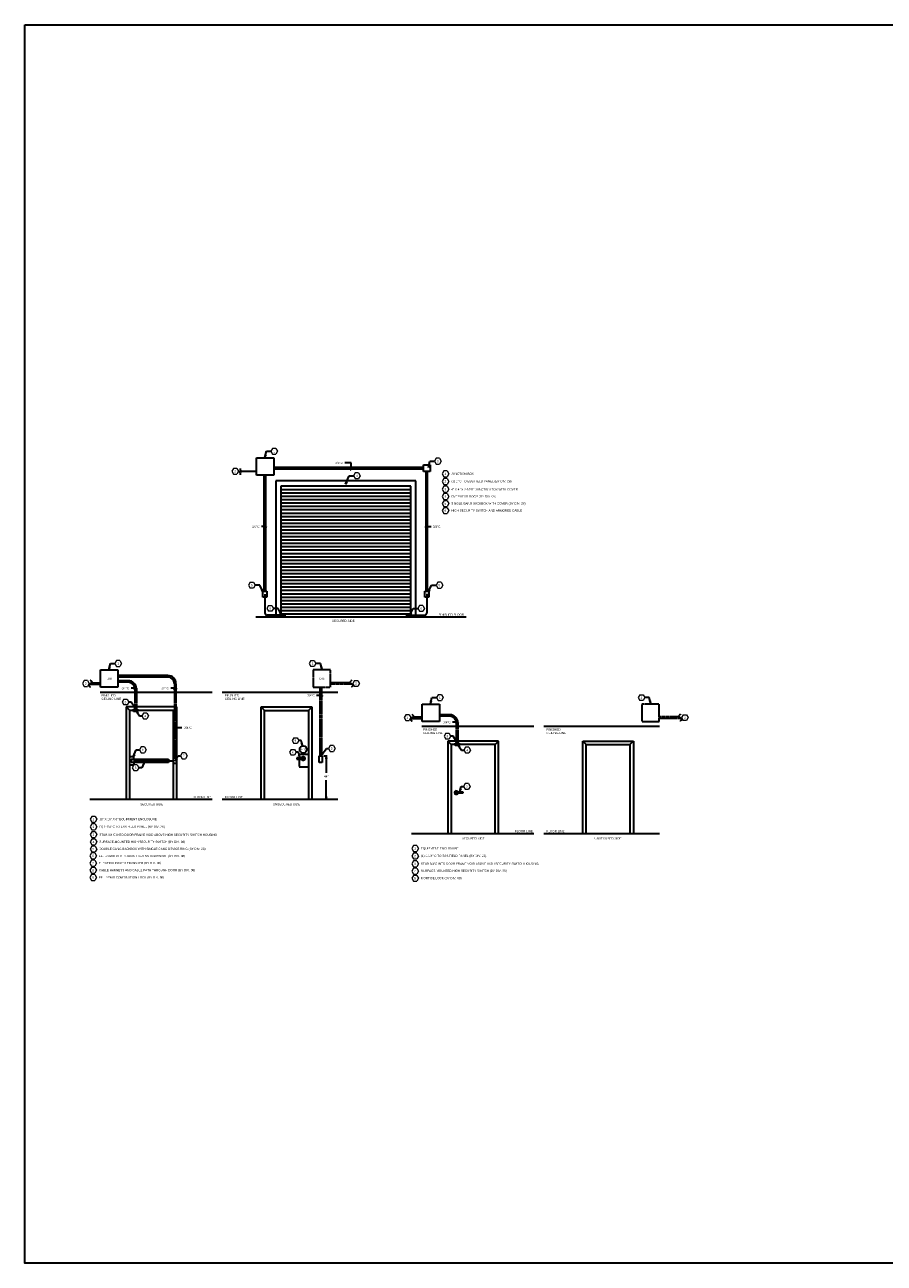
# Model space of a CAD drawing. Header units: inches. Extents: x 19734 to 55198, y -1945 to 10268.
# Tile 12 of 53: x 40009 to 43579, y -1945 to 3197. Entities that reach past the tile are written whole.
import ezdxf

# ---------------------------------------------------------------- set-up
doc = ezdxf.new("R2010")
doc.units = ezdxf.units.IN
doc.header["$MEASUREMENT"] = 0
doc.linetypes.add('HIDDEN', pattern=[0.375, 0.25, -0.125])
for name, color, linetype, lineweight in [('A-ANNO-NOTE', 7, 'Continuous', 9), ('G-ANNO-DIMS', 7, 'Continuous', 35), ('G-ANNO-NOTE', 7, 'Continuous', 35), ('G-ANNO-SYMB', 7, 'Continuous', 30)]:
    doc.layers.add(name, color=color, linetype=linetype, lineweight=lineweight)
doc.styles.add('Arial', font='arial.ttf', dxfattribs={"height": 0.125})

# ---------------------------------------------------------------- blocks, each defined once
blk = doc.blocks.new('Keynote_Symbol_NCS5 - Keyed Note-7718037-MONITORED COILING OVERHEAD DOOR _TYP_')
at = {"layer": 'A-ANNO-NOTE', "lineweight": 20}
for p, q in [((-0.09, 0.125), (-0.162, 0)), ((-0.162, 0), (-0.09, -0.125)), ((0.054, 0.125), (-0.09, 0.125)), ((0.054, 0.125), (0.126, 0)), ((0.126, 0), (0.054, -0.125)), ((-0.09, -0.125), (0.054, -0.125))]:
    blk.add_line(p, q, dxfattribs=at)
blk = doc.blocks.new('Keynote_Symbol_NCS5 - Keyed Note-7726649-MONITORED COILING OVERHEAD DOOR _TYP_')
at = {"layer": 'A-ANNO-NOTE', "lineweight": 20}
for p, q in [((-0.162, 0), (-0.09, 0.125)), ((-0.09, 0.125), (0.054, 0.125)), ((0.126, 0), (0.054, 0.125)), ((0.054, -0.125), (0.126, 0)), ((-0.09, -0.125), (-0.162, 0)), ((0.054, -0.125), (-0.09, -0.125))]:
    blk.add_line(p, q, dxfattribs=at)
blk = doc.blocks.new('Keynote_Symbol_NCS5 - Keyed Note-7718037-SINGLE DOOR ELEVATION MORTISE LOCK - MONITORED')
at = {"layer": 'A-ANNO-NOTE', "lineweight": 20}
for p, q in [((-0.09, 0.125), (-0.162, 0)), ((-0.162, 0), (-0.09, -0.125)), ((0.054, 0.125), (-0.09, 0.125)), ((0.054, 0.125), (0.126, 0)), ((0.126, 0), (0.054, -0.125)), ((-0.09, -0.125), (0.054, -0.125))]:
    blk.add_line(p, q, dxfattribs=at)
blk = doc.blocks.new('Keynote_Symbol_NCS5 - Keyed Note-7726649-SINGLE DOOR ELEVATION MORTISE LOCK - MONITORED')
at = {"layer": 'A-ANNO-NOTE', "lineweight": 20}
for p, q in [((-0.162, 0), (-0.09, 0.125)), ((-0.09, 0.125), (0.054, 0.125)), ((0.126, 0), (0.054, 0.125)), ((0.054, -0.125), (0.126, 0)), ((-0.09, -0.125), (-0.162, 0)), ((0.054, -0.125), (-0.09, -0.125))]:
    blk.add_line(p, q, dxfattribs=at)
blk = doc.blocks.new('Keynote_Symbol_NCS5 - Keyed Note-7718037-SINGLE DOOR ELEVATION ELECTRIC LOCK - CARD READER')
at = {"layer": 'A-ANNO-NOTE', "lineweight": 20}
for p, q in [((-0.09, 0.125), (-0.162, 0)), ((-0.162, 0), (-0.09, -0.125)), ((0.054, 0.125), (-0.09, 0.125)), ((0.054, 0.125), (0.126, 0)), ((0.126, 0), (0.054, -0.125)), ((-0.09, -0.125), (0.054, -0.125))]:
    blk.add_line(p, q, dxfattribs=at)
blk = doc.blocks.new('Keynote_Symbol_NCS5 - Keyed Note-7726649-SINGLE DOOR ELEVATION ELECTRIC LOCK - CARD READER')
at = {"layer": 'A-ANNO-NOTE', "lineweight": 20}
for p, q in [((-0.162, 0), (-0.09, 0.125)), ((-0.09, 0.125), (0.054, 0.125)), ((0.126, 0), (0.054, 0.125)), ((0.054, -0.125), (0.126, 0)), ((-0.09, -0.125), (-0.162, 0)), ((0.054, -0.125), (-0.09, -0.125))]:
    blk.add_line(p, q, dxfattribs=at)
blk = doc.blocks.new('Keynote_Symbol_NCS5 - Keyed Note-7718037-DOUBLE DOOR ELEVATION ELECTRIC LOCK - CARD READER')
at = {"layer": 'A-ANNO-NOTE', "lineweight": 20}
for p, q in [((-0.09, 0.125), (-0.162, 0)), ((-0.162, 0), (-0.09, -0.125)), ((0.054, 0.125), (-0.09, 0.125)), ((0.054, 0.125), (0.126, 0)), ((0.126, 0), (0.054, -0.125)), ((-0.09, -0.125), (0.054, -0.125))]:
    blk.add_line(p, q, dxfattribs=at)

msp = doc.modelspace()

# ---------------------------------------------------------------- hatches: boundary and pattern name
at = {"layer": 'G-ANNO-NOTE'}
for points in [[(41006.32711, 1400.207), (41011.32334, 1411.32072), (41007.22092, 1412.35929)], [(41685.31107, 1358.88088), (41690.3073, 1369.9946), (41686.20488, 1371.03318)], [(41341.32449, 1289.27129), (41347.96106, 1299.49054), (41344.06563, 1301.14408)], [(40999.43532, 841.58299), (40995.98426, 853.26919), (40992.19547, 851.3841)], [(41684.34586, 841.58299), (41691.58571, 851.3841), (41687.79692, 853.26919)], [(41075.25984, 745.11142), (41071.80878, 756.79762), (41068.01999, 754.91252)], [(41608.52135, 745.11142), (41615.76119, 754.91252), (41611.9724, 756.79762)], [(40358.29468, 518.7026), (40363.29091, 529.81632), (40359.18849, 530.85489)], [(41243.70325, 518.7026), (41242.80944, 530.85489), (41238.70701, 529.81632)], [(40465.71972, 362.5447), (40461.0193, 373.78673), (40457.45777, 371.50111)], [(41693.87341, 377.10736), (41698.86964, 388.22108), (41694.76721, 389.25965)], [(42609.28197, 377.10736), (42608.38817, 389.25965), (42604.28574, 388.22108)], [(40472.1361, 347.83096), (40476.89605, 336.61401), (40480.44542, 338.91847)], [(41162.1244, 203.16764), (41161.51879, 215.3377), (41157.39291, 214.39662)], [(41802.19933, 220.94947), (41797.49891, 232.19149), (41793.93738, 229.90588)], [(41809.45609, 206.23572), (41814.21604, 195.01877), (41817.7654, 197.32323)], [(40459.43902, 156.91371), (40466.13593, 167.09352), (40462.25036, 168.77008)], [(41151.21718, 154.3335), (41150.61157, 166.50356), (41146.48569, 165.56248)], [(41239.31382, 161.37769), (41248.18153, 169.73477), (41244.78845, 172.26371)], [(40508.09687, 140.03951), (40501.10387, 130.06078), (40504.93853, 128.27083)], [(40634.16766, 139.90382), (40641.74085, 149.4497), (40638.01925, 151.4642)], [(41816.35947, 12.73826), (41821.09096, 23.96725), (41816.96508, 24.90832)]]:
    msp.add_hatch(color=256, dxfattribs=at).paths.add_polyline_path(points)
at = {"layer": 'G-ANNO-SYMB'}
for points in [[(41261.29566, 161.2475), (41259.17974, 149.2475), (41263.41159, 149.2475)], [(40601.9811, 137.63402), (40601.9811, 143.07599), (40463.36965, 143.07599), (40463.36965, 137.63402)], [(41261.29566, -18.96156), (41263.41159, -6.96156), (41259.17974, -6.96156)]]:
    msp.add_hatch(color=256, dxfattribs=at).paths.add_polyline_path(points)

# ---------------------------------------------------------------- linework, layer by layer
at = {"layer": 'G-ANNO-DIMS'}
for p, q in [((41365.03748, 1377.51969), (41337.90632, 1377.51969)), ((41365.03748, 1355.34034), (41365.03748, 1377.51969)), ((41365.03748, 1361.34034), (41365.03748, 1349.34034)), ((41007.01765, 1113.328), (40991.72613, 1113.328)), ((41001.01765, 1113.328), (41013.01765, 1113.328)), ((41684.21821, 1113.328), (41672.21821, 1113.328)), ((41678.21821, 1113.328), (41696.48343, 1113.328)), ((40468.99817, 442.18274), (40450.52952, 442.16443)), ((40462.99818, 442.17679), (40474.99817, 442.18869)), ((40633.69985, 442.18274), (40615.23119, 442.16443)), ((40627.69985, 442.17679), (40639.69985, 442.18869)), ((41239.82369, 412.40935), (41221.35503, 412.39103)), ((41233.82369, 412.4034), (41245.82369, 412.4153)), ((40640.85004, 278.43675), (40628.85004, 278.43675)), ((40634.85004, 278.43675), (40662.16183, 278.43675)), ((41804.5769, 300.58751), (41786.10824, 300.56919)), ((41798.5769, 300.58156), (41810.5769, 300.59346))]:
    msp.add_line(p, q, dxfattribs=at)
for centre, major_axis, start_param, end_param in [((41365.03748, 1355.34034), (0, 6), 0, 3.1415926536), ((41007.01765, 1113.328), (6, 0), 3.1415926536, 6.2831853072), ((41678.21821, 1113.328), (6, 0), 3.1415926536, 6.2831853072), ((40468.99817, 442.18274), (6, 0.00595), 3.1415926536, 6.2831853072), ((40633.69985, 442.18274), (6, 0.00595), 3.1415926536, 6.2831853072), ((41239.82369, 412.40935), (6, 0.00595), 3.1415926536, 6.2831853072), ((40634.85004, 278.43675), (6, 0), 3.1415926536, 6.2831853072), ((41804.5769, 300.58751), (6, 0.00595), 3.1415926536, 6.2831853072)]:
    msp.add_ellipse(centre, major_axis=major_axis, ratio=0.8, start_param=start_param, end_param=end_param, dxfattribs=at)
at = {"layer": 'G-ANNO-NOTE'}
for p, q in [((41006.32711, 1400.207), (41012.91043, 1426.21149)), ((41007.22092, 1412.35929), (41006.32711, 1400.207)), ((41006.32711, 1400.207), (41011.32334, 1411.32072)), ((41011.32334, 1411.32072), (41007.22092, 1412.35929)), ((41012.91043, 1426.21149), (41031.68045, 1426.21149)), ((41685.31107, 1358.88088), (41691.89439, 1384.88538)), ((41686.20488, 1371.03318), (41685.31107, 1358.88088)), ((41685.31107, 1358.88088), (41690.3073, 1369.9946)), ((41690.3073, 1369.9946), (41686.20488, 1371.03318)), ((41691.89439, 1384.88538), (41710.6644, 1384.88538)), ((41341.32449, 1289.27129), (41356.27489, 1324.49147)), ((41344.06563, 1301.14408), (41341.32449, 1289.27129)), ((41341.32449, 1289.27129), (41347.96106, 1299.49054)), ((41347.96106, 1299.49054), (41344.06563, 1301.14408)), ((41356.27489, 1324.49147), (41375.04491, 1324.49147)), ((40985.26808, 870.05728), (40966.49806, 870.05728)), ((40999.43532, 841.58299), (40985.26808, 870.05728)), ((40995.98426, 853.26919), (40992.19547, 851.3841)), ((40992.19547, 851.3841), (40999.43532, 841.58299)), ((41684.34586, 841.58299), (41698.5131, 870.05728)), ((41687.79692, 853.26919), (41684.34586, 841.58299)), ((41684.34586, 841.58299), (41691.58571, 851.3841)), ((41691.58571, 851.3841), (41687.79692, 853.26919)), ((41698.5131, 870.05728), (41717.28312, 870.05728)), ((41061.0926, 773.58571), (41042.32258, 773.58571)), ((41075.25984, 745.11142), (41061.0926, 773.58571)), ((41608.52135, 745.11142), (41622.68859, 773.58571)), ((41622.68859, 773.58571), (41641.4586, 773.58571)), ((41608.52135, 745.11142), (41615.76119, 754.91252)), ((41615.76119, 754.91252), (41611.9724, 756.79762)), ((40358.29468, 518.7026), (40364.878, 544.70709)), ((40359.18849, 530.85489), (40358.29468, 518.7026)), ((40358.29468, 518.7026), (40363.29091, 529.81632)), ((40363.29091, 529.81632), (40359.18849, 530.85489)), ((40364.878, 544.70709), (40383.64801, 544.70709)), ((41237.11993, 544.70709), (41218.34991, 544.70709)), ((41243.70325, 518.7026), (41237.11993, 544.70709)), ((41242.80944, 530.85489), (41238.70701, 529.81632)), ((41238.70701, 529.81632), (41243.70325, 518.7026)), ((41243.70325, 518.7026), (41242.80944, 530.85489)), ((40451.63269, 384.49562), (40441.54725, 384.49562)), ((40465.71972, 362.5447), (40451.63269, 384.49562)), ((40461.0193, 373.78673), (40457.45777, 371.50111)), ((40457.45777, 371.50111), (40465.71972, 362.5447)), ((40465.71972, 362.5447), (40461.0193, 373.78673)), ((41693.87341, 377.10736), (41700.45673, 403.11186)), ((41694.76721, 389.25965), (41693.87341, 377.10736)), ((41693.87341, 377.10736), (41698.86964, 388.22108)), ((41698.86964, 388.22108), (41694.76721, 389.25965)), ((41700.45673, 403.11186), (41719.22674, 403.11186)), ((42602.69866, 403.11186), (42583.92864, 403.11186)), ((42609.28197, 377.10736), (42602.69866, 403.11186)), ((42608.38817, 389.25965), (42604.28574, 388.22108)), ((42604.28574, 388.22108), (42609.28197, 377.10736)), ((42609.28197, 377.10736), (42608.38817, 389.25965)), ((40472.1361, 347.83096), (40476.89605, 336.61401)), ((40480.44542, 338.91847), (40472.1361, 347.83096)), ((40472.1361, 347.83096), (40485.72253, 326.90497)), ((40476.89605, 336.61401), (40480.44542, 338.91847)), ((40485.72253, 326.90497), (40495.80798, 326.90497)), ((41157.18261, 224.83355), (41147.09716, 224.83355)), ((41162.1244, 203.16764), (41157.18261, 224.83355)), ((41157.39291, 214.39662), (41162.1244, 203.16764)), ((41162.1244, 203.16764), (41161.51879, 215.3377)), ((41788.1123, 242.90038), (41778.02686, 242.90038)), ((41802.19933, 220.94947), (41788.1123, 242.90038)), ((41797.49891, 232.19149), (41793.93738, 229.90588)), ((41793.93738, 229.90588), (41802.19933, 220.94947)), ((41809.45609, 206.23572), (41814.21604, 195.01877)), ((41817.7654, 197.32323), (41809.45609, 206.23572)), ((41809.45609, 206.23572), (41823.04252, 185.30974)), ((40459.43902, 156.91371), (40472.09984, 186.25624)), ((40459.43902, 156.91371), (40466.13593, 167.09352)), ((40466.13593, 167.09352), (40462.25036, 168.77008)), ((40472.09984, 186.25624), (40485.65243, 186.25624)), ((40634.16766, 139.90382), (40645.89538, 161.56973)), ((40645.89538, 161.56973), (40655.98082, 161.56973)), ((41146.27539, 175.99941), (41136.18995, 175.99941)), ((41151.21718, 154.3335), (41146.27539, 175.99941)), ((41150.61157, 166.50356), (41146.48569, 165.56248)), ((41146.48569, 165.56248), (41151.21718, 154.3335)), ((41151.21718, 154.3335), (41150.61157, 166.50356)), ((41239.31382, 161.37769), (41261.99249, 191.80563)), ((41239.31382, 161.37769), (41248.18153, 169.73477)), ((41248.18153, 169.73477), (41244.78845, 172.26371)), ((41261.99249, 191.80563), (41269.95786, 191.80563)), ((41814.21604, 195.01877), (41817.7654, 197.32323)), ((41823.04252, 185.30974), (41833.12796, 185.30974)), ((40494.95359, 111.88241), (40483.38164, 111.88241)), ((40508.09687, 140.03951), (40494.95359, 111.88241)), ((40501.10387, 130.06078), (40504.93853, 128.27083)), ((40504.93853, 128.27083), (40508.09687, 140.03951)), ((40638.01925, 151.4642), (40634.16766, 139.90382)), ((40634.16766, 139.90382), (40641.74085, 149.4497)), ((41816.35947, 12.73826), (41821.30126, 34.40417)), ((41816.96508, 24.90832), (41816.35947, 12.73826)), ((41816.35947, 12.73826), (41821.09096, 23.96725)), ((41821.09096, 23.96725), (41816.96508, 24.90832)), ((41821.30126, 34.40417), (41831.3867, 34.40417))]:
    msp.add_line(p, q, dxfattribs=at)
msp.add_lwpolyline([(40009.21969, 3197.01748), (51081.45027, 3197.01748), (51081.45027, -1945.46492), (40009.21969, -1945.46492)], close=True, dxfattribs=at)
at = {"layer": 'G-ANNO-SYMB'}
for p, q in [((40971.68051, 1399.35776), (41043.66285, 1399.35776)), ((40971.68051, 1327.35893), (40971.68051, 1399.35776)), ((41043.66285, 1399.35776), (41043.66285, 1327.35893)), ((40904.51246, 1335.42352), (40898.51246, 1341.42352)), ((40898.51246, 1341.42352), (40910.51246, 1341.42352)), ((40904.51246, 1347.42352), (40904.51246, 1354.83742)), ((40910.51246, 1341.42352), (40904.51246, 1347.42352)), ((40971.68051, 1341.42352), (40904.51246, 1341.42352)), ((41665.52847, 1357.97982), (41043.66285, 1357.97982)), ((41665.52847, 1351.58139), (41043.66285, 1351.58139)), ((41665.52847, 1369.68895), (41693.3271, 1369.68895)), ((41665.52847, 1341.42352), (41665.52847, 1369.68895)), ((41693.3271, 1341.42352), (41665.52847, 1341.42352)), ((41675.59327, 845.57323), (41675.59327, 1341.42352)), ((41681.9917, 845.57323), (41681.9917, 1341.42352)), ((41693.3271, 1369.68895), (41693.3271, 1341.42352)), ((40904.51246, 1328.00963), (40904.51246, 1335.42352)), ((41043.66285, 1327.35893), (40971.68051, 1327.35893)), ((41003.51513, 845.57323), (41003.51513, 1327.35893)), ((41009.91356, 845.57323), (41009.91356, 1327.35893)), ((41633.61237, 1303.00419), (41051.51945, 1303.00419)), ((41051.51945, 1303.00419), (41051.51945, 738.52419)), ((41633.61237, 738.52419), (41633.61237, 1303.00419)), ((41611.9016, 1281.29342), (41073.23022, 1281.29342)), ((41073.23022, 1281.29342), (41073.23022, 738.52419)), ((41073.23022, 1267.3365), (41611.9016, 1267.3365)), ((41073.23022, 1253.37957), (41611.9016, 1253.37957)), ((41073.23022, 1239.42265), (41611.9016, 1239.42265)), ((41611.9016, 738.52419), (41611.9016, 1281.29342)), ((41073.23022, 1225.46573), (41611.9016, 1225.46573)), ((41073.23022, 1211.5088), (41611.9016, 1211.5088)), ((41073.23022, 1197.55188), (41611.9016, 1197.55188)), ((41073.23022, 1183.59496), (41611.9016, 1183.59496)), ((41073.23022, 1169.63803), (41611.9016, 1169.63803)), ((41073.23022, 1155.68111), (41611.9016, 1155.68111)), ((41073.23022, 1141.72419), (41611.9016, 1141.72419)), ((41073.23022, 1127.76727), (41611.9016, 1127.76727)), ((41073.23022, 1113.81034), (41611.9016, 1113.81034)), ((41073.23022, 1099.85342), (41611.9016, 1099.85342)), ((41073.23022, 1085.8965), (41611.9016, 1085.8965)), ((41073.23022, 1071.93957), (41611.9016, 1071.93957)), ((41073.23022, 1057.98265), (41611.9016, 1057.98265)), ((41073.23022, 1044.02573), (41611.9016, 1044.02573)), ((41073.23022, 1030.0688), (41611.9016, 1030.0688)), ((41073.23022, 1016.11188), (41611.9016, 1016.11188)), ((41073.23022, 1002.15496), (41611.9016, 1002.15496)), ((41073.23022, 988.19803), (41611.9016, 988.19803)), ((41073.23022, 974.24111), (41611.9016, 974.24111)), ((41073.23022, 960.28419), (41611.9016, 960.28419)), ((41073.23022, 946.32727), (41611.9016, 946.32727)), ((41073.23022, 932.37034), (41611.9016, 932.37034)), ((41073.23022, 918.41342), (41611.9016, 918.41342)), ((41073.23022, 904.4565), (41611.9016, 904.4565)), ((41073.23022, 890.49957), (41611.9016, 890.49957)), ((41073.23022, 876.54265), (41611.9016, 876.54265)), ((40999.43532, 841.58299), (40995.98426, 853.26919)), ((40998.25962, 845.57323), (41014.77063, 845.57323)), ((40998.25962, 820.71496), (40998.25962, 845.57323)), ((41006.51513, 832.93258), (41006.51513, 754.78491)), ((41014.77063, 845.57323), (41014.77063, 820.71496)), ((41073.23022, 862.58573), (41611.9016, 862.58573)), ((41073.23022, 848.6288), (41611.9016, 848.6288)), ((41073.23022, 834.67188), (41611.9016, 834.67188)), ((41670.36119, 845.57323), (41686.8722, 845.57323)), ((41670.36119, 820.71496), (41670.36119, 845.57323)), ((41678.6167, 833.49626), (41678.6167, 754.25629)), ((41686.8722, 845.57323), (41686.8722, 820.71496)), ((41014.77063, 820.71496), (40998.25962, 820.71496)), ((41073.23022, 820.71496), (41611.9016, 820.71496)), ((41073.23022, 806.75803), (41611.9016, 806.75803)), ((41073.23022, 792.80111), (41611.9016, 792.80111)), ((41073.23022, 778.84419), (41611.9016, 778.84419)), ((41686.8722, 820.71496), (41670.36119, 820.71496)), ((40968.66897, 738.52419), (41842.30965, 738.52419)), ((41073.23022, 745.55414), (41015.74589, 745.55414)), ((41071.80878, 756.79762), (41068.01999, 754.91252)), ((41068.01999, 754.91252), (41075.25984, 745.11142)), ((41075.25984, 745.11142), (41071.80878, 756.79762)), ((41073.23022, 764.88727), (41611.9016, 764.88727)), ((41073.23022, 750.93034), (41611.9016, 750.93034)), ((41073.23022, 747.82955), (41089.74123, 747.82955)), ((41073.23022, 738.52419), (41073.23022, 747.82955)), ((41073.23022, 743.17687), (41089.74123, 743.17687)), ((41089.74123, 738.52419), (41073.23022, 738.52419)), ((41089.74123, 747.82955), (41089.74123, 738.52419)), ((41595.39059, 747.82955), (41611.9016, 747.82955)), ((41595.39059, 738.52419), (41595.39059, 747.82955)), ((41595.39059, 743.17687), (41611.9016, 743.17687)), ((41611.9016, 738.52419), (41595.39059, 738.52419)), ((41611.9724, 756.79762), (41608.52135, 745.11142)), ((41611.9016, 747.82955), (41611.9016, 738.52419)), ((41611.9016, 745.02552), (41669.38593, 745.02552)), ((40323.64808, 517.85336), (40395.63042, 517.85336)), ((40323.64808, 445.85453), (40323.64808, 517.85336)), ((40395.63042, 517.85336), (40395.63042, 445.85453)), ((40286.74081, 464.94469), (40323.64808, 464.94469)), ((40603.55977, 494.74192), (40395.63042, 494.74192)), ((40603.45375, 488.34349), (40395.63042, 488.34349)), ((40438.92395, 473.51525), (40395.63042, 473.51525)), ((40438.81794, 467.11682), (40395.63042, 467.11682)), ((40278.12547, 458.54626), (40323.64808, 458.54626)), ((40322.6185, 426.15811), (40787.89817, 426.15811)), ((40395.63042, 445.85453), (40323.64808, 445.85453)), ((40465.9596, 439.97516), (40465.9596, 426.15811)), ((40472.65231, 439.78689), (40472.65231, 426.15811)), ((40630.59541, 461.20182), (40630.59541, 426.15811)), ((40637.28812, 461.01356), (40637.28812, 426.15811)), ((40829.49896, 426.15811), (41309.49943, 426.15811)), ((40641.02011, 364.55947), (40430.61949, 364.55947)), ((40430.61949, 364.55947), (40430.61949, -18.96156)), ((40430.76154, 364.77947), (40445.22135, 350.31967)), ((40477.65955, 364.55947), (40461.14854, 364.55947)), ((40641.02011, 364.39732), (40626.93972, 350.31967)), ((40641.02011, -18.96156), (40641.02011, 364.55947)), ((40990.97781, -18.96156), (40990.97781, 364.55947)), ((40990.97781, 364.55947), (41007.29821, 364.55947)), ((40990.97781, 364.39732), (41005.05821, 350.31967)), ((41007.29821, 364.55947), (41201.37843, 364.55947)), ((41154.70256, 364.55947), (41171.21357, 364.55947)), ((41201.37843, 364.55947), (41187.13863, 350.31967)), ((41201.37843, 364.55947), (41201.37843, -18.96156)), ((41659.2268, 376.25813), (41731.20914, 376.25813)), ((41659.2268, 304.25929), (41659.2268, 376.25813)), ((41731.20914, 376.25813), (41731.20914, 304.25929)), ((40627.09913, 350.31967), (40444.8593, 350.31967)), ((40444.8593, 350.31967), (40444.8593, -18.96156)), ((40461.14854, 354.97235), (40477.65955, 354.97235)), ((40461.14854, 345.66699), (40461.14854, 354.97235)), ((40461.14854, 350.31967), (40477.65955, 350.31967)), ((40477.65955, 345.66699), (40461.14854, 345.66699)), ((40477.65955, 354.97235), (40477.65955, 345.66699)), ((40627.09913, -18.96156), (40627.09913, 350.31967)), ((41004.8988, -18.96156), (41004.8988, 350.31967)), ((41004.8988, 350.31967), (41187.13863, 350.31967)), ((41187.13863, 350.31967), (41187.13863, -18.96156)), ((41613.7042, 316.95103), (41659.2268, 316.95103)), ((41622.31954, 323.34946), (41659.2268, 323.34946)), ((41774.13849, 331.92001), (41731.20914, 331.92001)), ((41774.03247, 325.52158), (41731.20914, 325.52158)), ((41658.19722, 284.56287), (42123.4769, 284.56287)), ((41731.20914, 304.25929), (41659.2268, 304.25929)), ((42165.07769, 284.56287), (42645.07816, 284.56287)), ((41960.27845, 222.96424), (41766.19822, 222.96424)), ((41766.19822, 222.96424), (41766.19822, -160.5568)), ((41766.19822, 222.96424), (41780.43803, 208.72443)), ((41962.67786, 208.72443), (41780.43803, 208.72443)), ((41780.43803, 208.72443), (41780.43803, -160.5568)), ((41812.85763, 222.96424), (41796.34662, 222.96424)), ((41796.34662, 213.37712), (41812.85763, 213.37712)), ((41796.34662, 204.07175), (41796.34662, 213.37712)), ((41796.34662, 208.72443), (41812.85763, 208.72443)), ((41801.15768, 218.34846), (41807.85039, 218.34846)), ((41812.85763, 213.37712), (41812.85763, 204.07175)), ((41976.59884, 222.96424), (41960.27845, 222.96424)), ((41976.59884, 222.80208), (41962.51845, 208.72443)), ((41962.67786, -160.5568), (41962.67786, 208.72443)), ((41976.59884, -160.5568), (41976.59884, 222.96424)), ((42326.55654, -160.5568), (42326.55654, 222.96424)), ((42326.55654, 222.96424), (42342.87694, 222.96424)), ((42326.55654, 222.80208), (42340.63694, 208.72443)), ((42340.47752, -160.5568), (42340.47752, 208.72443)), ((42340.47752, 208.72443), (42522.71736, 208.72443)), ((42342.87694, 222.96424), (42536.95716, 222.96424)), ((42490.28129, 222.96424), (42506.7923, 222.96424)), ((42536.95716, 222.96424), (42522.71736, 208.72443)), ((42522.71736, 208.72443), (42522.71736, -160.5568)), ((42536.95716, 222.96424), (42536.95716, -160.5568)), ((40444.8593, 157.47204), (40444.8593, 123.1305)), ((40461.59519, 157.47204), (40444.8593, 157.47204)), ((40462.25036, 168.77008), (40459.43902, 156.91371)), ((40461.59519, 147.09352), (40461.59519, 157.47204)), ((41232.15421, 134.32204), (41232.15421, 161.20204)), ((41232.15421, 161.20204), (41244.95382, 161.20204)), ((41244.78845, 172.26371), (41239.31382, 161.37769)), ((41244.95382, 161.20204), (41244.95382, 134.32204)), ((41251.83598, 161.20204), (41264.7636, 161.20204)), ((41261.29566, 161.2475), (41259.17974, 149.2475)), ((41263.41159, 149.2475), (41261.29566, 161.2475)), ((41261.29566, 161.2475), (41261.29566, 90.86523)), ((41812.85763, 204.07175), (41796.34662, 204.07175)), ((40461.59519, 123.1305), (40444.8593, 123.1305)), ((40451.61649, 147.09352), (40606.1061, 147.09352)), ((40451.61649, 147.09352), (40451.61649, 133.50902)), ((40606.1061, 133.50902), (40451.61649, 133.50902)), ((40461.59519, 133.50902), (40461.59519, 123.1305)), ((40601.9811, 143.07599), (40463.36965, 143.07599)), ((40463.36965, 143.07599), (40601.9811, 143.07599)), ((40463.36965, 143.07599), (40463.36965, 137.63402)), ((40601.9811, 137.63402), (40463.36965, 137.63402)), ((40601.9811, 137.63402), (40601.9811, 143.07599)), ((40601.9811, 143.07599), (40601.9811, 137.63402)), ((40606.1061, 147.09352), (40606.1061, 133.50902)), ((40627.57501, 153.20843), (40639.64564, 153.20843)), ((40627.57501, 129.20843), (40627.57501, 153.20843)), ((40639.64564, 129.20843), (40627.57501, 129.20843)), ((40641.74085, 149.4497), (40638.01925, 151.4642)), ((40639.64564, 153.20843), (40639.64564, 129.20843)), ((41165.83024, 153.05488), (41139.59063, 153.05488)), ((41139.59063, 153.05488), (41139.59063, 147.61292)), ((41139.59063, 147.61292), (41165.83024, 147.61292)), ((41165.83024, 153.05488), (41165.83024, 147.61292)), ((41244.95382, 134.32204), (41232.15421, 134.32204)), ((41259.17974, 149.2475), (41263.41159, 149.2475)), ((41261.29566, -18.96156), (41261.29566, 60.99185)), ((41801.74641, 11.45964), (41827.98602, 11.45964)), ((41801.74641, 11.45964), (41801.74641, 6.01768)), ((41827.98602, 6.01768), (41801.74641, 6.01768)), ((41827.98602, 11.45964), (41827.98602, 6.01768)), ((40279.09927, -18.96156), (40787.89817, -18.96156)), ((40829.49896, -18.96156), (41309.49943, -18.96156)), ((41263.41159, -6.96156), (41259.17974, -6.96156)), ((41259.17974, -6.96156), (41261.29566, -18.96156)), ((41261.29566, -18.96156), (41263.41159, -6.96156)), ((41614.678, -160.5568), (42123.4769, -160.5568)), ((42165.07769, -160.5568), (42645.07816, -160.5568))]:
    msp.add_line(p, q, dxfattribs=at)
at = {"layer": 'G-ANNO-SYMB', "linetype": 'HIDDEN'}
for p, q in [((41278.34985, 517.85336), (41206.36751, 517.85336)), ((41206.36751, 517.85336), (41206.36751, 445.85453)), ((41278.34985, 445.85453), (41278.34985, 517.85336)), ((41361.17808, 464.94469), (41278.34985, 464.94469)), ((40465.9596, 426.15811), (40465.9596, 359.94369)), ((40472.65231, 426.15811), (40472.65231, 359.94369)), ((40630.59541, 426.15811), (40630.59541, 154.05843)), ((40637.28812, 426.15811), (40637.28812, 154.05843)), ((41206.36751, 445.85453), (41278.34985, 445.85453)), ((41235.07318, 445.85453), (41235.07318, 161.20204)), ((41241.76589, 445.85453), (41241.76589, 161.20204)), ((41368.37631, 458.54626), (41278.34985, 458.54626)), ((42643.92858, 376.25813), (42571.94624, 376.25813)), ((42571.94624, 376.25813), (42571.94624, 304.25929)), ((42643.92858, 304.25929), (42643.92858, 376.25813)), ((42726.7568, 323.34946), (42643.92858, 323.34946)), ((42733.95504, 316.95103), (42643.92858, 316.95103)), ((41801.15768, 297.43492), (41801.15768, 284.56287)), ((41801.15768, 284.56287), (41801.15768, 218.34846)), ((41807.85039, 284.56287), (41807.85039, 218.34846)), ((41807.86369, 298.65313), (41807.86369, 284.56287)), ((42571.94624, 304.25929), (42643.92858, 304.25929)), ((41148.27145, 168.15809), (41148.27145, 115.22635)), ((41148.27145, 168.15809), (41187.13863, 168.15809)), ((40508.09687, 140.75424), (40627.57501, 140.75424)), ((41148.27145, 115.22635), (41187.13863, 115.22635))]:
    msp.add_line(p, q, dxfattribs=at)
at = {"layer": 'G-ANNO-SYMB', "linetype": 'HIDDEN', "ltscale": 500}
for p, q in [((40465.9596, 359.94369), (40472.65231, 359.94369)), ((41802.19933, 220.94947), (41797.49891, 232.19149))]:
    msp.add_line(p, q, dxfattribs=at)
at = {"layer": 'G-ANNO-SYMB'}
msp.add_circle((41166.08359, 188.10244), 15, dxfattribs=at)
for centre, radius, start, end in [((41015.74589, 754.78491), 9.23077, 180, 270), ((41669.38593, 754.25629), 9.23077, 270, 0), ((40438.81794, 439.97516), 27.14166, 0, 90), ((40438.92395, 439.78689), 33.72836, 0, 90), ((40603.45375, 461.20182), 27.14166, 0, 90), ((40603.55977, 461.01356), 33.72836, 0, 90), ((41774.03247, 298.37992), 27.14166, 358.00470371, 90), ((41774.13849, 298.19166), 33.72836, 0.78394513, 90), ((41166.08359, 150.3339), 7.28688, 201.92597486, 158.07402514), ((41165.73669, 150.3339), 4.17124, 220.71676726, 139.28323274), ((41801.49306, 8.73866), 7.28688, 21.92597486, 338.07402514), ((41801.83996, 8.73866), 4.17124, 40.71676726, 319.28323274)]:
    msp.add_arc(centre, radius, start, end, dxfattribs=at)
for points in [[(40281.14782, 475.66646), (40292.32811, 467.28697), (40283.71614, 462.31485)], [(40283.71614, 462.31485), (40268.50894, 454.21803), (40282.26463, 447.50893)], [(41619.29486, 320.71961), (41604.08767, 312.62279), (41617.84336, 305.9137)], [(41616.72655, 334.07123), (41627.90684, 325.69174), (41619.29486, 320.71961)]]:
    msp.add_open_spline(points, degree=2, dxfattribs=at)
at = {"layer": 'G-ANNO-SYMB', "linetype": 'HIDDEN'}
for points in [[(41366.77945, 475.66646), (41355.59916, 467.28697), (41364.21114, 462.31485)], [(41364.21114, 462.31485), (41379.41833, 454.21803), (41365.66264, 447.50893)], [(42732.35818, 334.07123), (42721.17789, 325.69174), (42729.78986, 320.71961)], [(42729.78986, 320.71961), (42744.99706, 312.62279), (42731.24137, 305.9137)]]:
    msp.add_open_spline(points, degree=2, dxfattribs=at)

# ---------------------------------------------------------------- block references
at = {"layer": 'G-ANNO-NOTE', "xscale": 96, "yscale": 96, "zscale": 96}
for name, p in [('Keynote_Symbol_NCS5 - Keyed Note-7718037-MONITORED COILING OVERHEAD DOOR _TYP_', (41047.27121, 1426.00858)), ('Keynote_Symbol_NCS5 - Keyed Note-7718037-MONITORED COILING OVERHEAD DOOR _TYP_', (41726.25517, 1384.88538)), ('Keynote_Symbol_NCS5 - Keyed Note-7718037-MONITORED COILING OVERHEAD DOOR _TYP_', (40884.66035, 1343.17109)), ('Keynote_Symbol_NCS5 - Keyed Note-7718037-MONITORED COILING OVERHEAD DOOR _TYP_', (41757.92331, 1332.13017)), ('Keynote_Symbol_NCS5 - Keyed Note-7718037-MONITORED COILING OVERHEAD DOOR _TYP_', (41390.63568, 1324.49147)), ('Keynote_Symbol_NCS5 - Keyed Note-7718037-MONITORED COILING OVERHEAD DOOR _TYP_', (41757.92331, 1300.67517)), ('Keynote_Symbol_NCS5 - Keyed Note-7718037-MONITORED COILING OVERHEAD DOOR _TYP_', (41757.92331, 1268.73251)), ('Keynote_Symbol_NCS5 - Keyed Note-7718037-MONITORED COILING OVERHEAD DOOR _TYP_', (41757.92331, 1238.00902)), ('Keynote_Symbol_NCS5 - Keyed Note-7718037-MONITORED COILING OVERHEAD DOOR _TYP_', (41757.92331, 1208.74856)), ('Keynote_Symbol_NCS5 - Keyed Note-7718037-MONITORED COILING OVERHEAD DOOR _TYP_', (41757.92331, 1179.4881)), ('Keynote_Symbol_NCS5 - Keyed Note-7718037-MONITORED COILING OVERHEAD DOOR _TYP_', (41732.87389, 870.05728)), ('Keynote_Symbol_NCS5 - Keyed Note-7718037-MONITORED COILING OVERHEAD DOOR _TYP_', (41657.04937, 773.58571)), ('Keynote_Symbol_NCS5 - Keyed Note-7718037-SINGLE DOOR ELEVATION ELECTRIC LOCK - CARD READER', (40399.23878, 544.70709)), ('Keynote_Symbol_NCS5 - Keyed Note-7718037-SINGLE DOOR ELEVATION MORTISE LOCK - MONITORED', (40264.53426, 461.66669)), ('Keynote_Symbol_NCS5 - Keyed Note-7718037-SINGLE DOOR ELEVATION MORTISE LOCK - MONITORED', (41734.81751, 403.11186)), ('Keynote_Symbol_NCS5 - Keyed Note-7718037-SINGLE DOOR ELEVATION ELECTRIC LOCK - CARD READER', (40511.39874, 326.90497)), ('Keynote_Symbol_NCS5 - Keyed Note-7718037-SINGLE DOOR ELEVATION MORTISE LOCK - MONITORED', (41600.11299, 320.07145)), ('Keynote_Symbol_NCS5 - Keyed Note-7718037-DOUBLE DOOR ELEVATION ELECTRIC LOCK - CARD READER', (40501.2432, 186.25624)), ('Keynote_Symbol_NCS5 - Keyed Note-7718037-SINGLE DOOR ELEVATION ELECTRIC LOCK - CARD READER', (40671.57159, 161.56973)), ('Keynote_Symbol_NCS5 - Keyed Note-7718037-SINGLE DOOR ELEVATION ELECTRIC LOCK - CARD READER', (41285.54863, 191.80563)), ('Keynote_Symbol_NCS5 - Keyed Note-7718037-SINGLE DOOR ELEVATION MORTISE LOCK - MONITORED', (41848.71873, 185.30974)), ('Keynote_Symbol_NCS5 - Keyed Note-7718037-SINGLE DOOR ELEVATION ELECTRIC LOCK - CARD READER', (40471.25511, 111.88241)), ('Keynote_Symbol_NCS5 - Keyed Note-7718037-SINGLE DOOR ELEVATION MORTISE LOCK - MONITORED', (41846.97747, 34.40417)), ('Keynote_Symbol_NCS5 - Keyed Note-7718037-SINGLE DOOR ELEVATION ELECTRIC LOCK - CARD READER', (40296.21272, -102.08806)), ('Keynote_Symbol_NCS5 - Keyed Note-7718037-SINGLE DOOR ELEVATION ELECTRIC LOCK - CARD READER', (40296.21272, -133.54305)), ('Keynote_Symbol_NCS5 - Keyed Note-7718037-SINGLE DOOR ELEVATION ELECTRIC LOCK - CARD READER', (40296.21272, -165.48572)), ('Keynote_Symbol_NCS5 - Keyed Note-7718037-SINGLE DOOR ELEVATION ELECTRIC LOCK - CARD READER', (40296.21272, -196.2092)), ('Keynote_Symbol_NCS5 - Keyed Note-7718037-SINGLE DOOR ELEVATION ELECTRIC LOCK - CARD READER', (40294.69004, -253.71921)), ('Keynote_Symbol_NCS5 - Keyed Note-7718037-SINGLE DOOR ELEVATION ELECTRIC LOCK - CARD READER', (40296.21272, -225.46966)), ('Keynote_Symbol_NCS5 - Keyed Note-7718037-SINGLE DOOR ELEVATION MORTISE LOCK - MONITORED', (41631.79144, -223.41101)), ('Keynote_Symbol_NCS5 - Keyed Note-7718037-SINGLE DOOR ELEVATION MORTISE LOCK - MONITORED', (41631.79144, -254.866)), ('Keynote_Symbol_NCS5 - Keyed Note-7718037-SINGLE DOOR ELEVATION ELECTRIC LOCK - CARD READER', (40294.69004, -284.44269)), ('Keynote_Symbol_NCS5 - Keyed Note-7718037-SINGLE DOOR ELEVATION ELECTRIC LOCK - CARD READER', (40294.69004, -313.70315)), ('Keynote_Symbol_NCS5 - Keyed Note-7718037-SINGLE DOOR ELEVATION MORTISE LOCK - MONITORED', (41631.79144, -286.80867)), ('Keynote_Symbol_NCS5 - Keyed Note-7718037-SINGLE DOOR ELEVATION MORTISE LOCK - MONITORED', (41631.79144, -317.53215)), ('Keynote_Symbol_NCS5 - Keyed Note-7718037-SINGLE DOOR ELEVATION ELECTRIC LOCK - CARD READER', (40294.69004, -343.85047)), ('Keynote_Symbol_NCS5 - Keyed Note-7718037-SINGLE DOOR ELEVATION MORTISE LOCK - MONITORED', (41631.79144, -346.79261))]:
    msp.add_blockref(name, p, dxfattribs=at)
at = {"layer": 'G-ANNO-NOTE', "xscale": 96, "yscale": 96, "zscale": 96, "rotation": 180}
for name, p in [('Keynote_Symbol_NCS5 - Keyed Note-7726649-MONITORED COILING OVERHEAD DOOR _TYP_', (40950.90729, 870.05728)), ('Keynote_Symbol_NCS5 - Keyed Note-7726649-MONITORED COILING OVERHEAD DOOR _TYP_', (41026.73181, 773.58571)), ('Keynote_Symbol_NCS5 - Keyed Note-7726649-SINGLE DOOR ELEVATION ELECTRIC LOCK - CARD READER', (41202.75914, 544.70709)), ('Keynote_Symbol_NCS5 - Keyed Note-7726649-SINGLE DOOR ELEVATION ELECTRIC LOCK - CARD READER', (41383.39301, 461.66669)), ('Keynote_Symbol_NCS5 - Keyed Note-7726649-SINGLE DOOR ELEVATION MORTISE LOCK - MONITORED', (42568.33787, 403.11186)), ('Keynote_Symbol_NCS5 - Keyed Note-7726649-SINGLE DOOR ELEVATION ELECTRIC LOCK - CARD READER', (40425.95648, 384.49562)), ('Keynote_Symbol_NCS5 - Keyed Note-7726649-SINGLE DOOR ELEVATION MORTISE LOCK - MONITORED', (42748.97174, 320.07145)), ('Keynote_Symbol_NCS5 - Keyed Note-7726649-SINGLE DOOR ELEVATION ELECTRIC LOCK - CARD READER', (41131.5064, 224.83355)), ('Keynote_Symbol_NCS5 - Keyed Note-7726649-SINGLE DOOR ELEVATION MORTISE LOCK - MONITORED', (41762.43609, 242.90038)), ('Keynote_Symbol_NCS5 - Keyed Note-7726649-SINGLE DOOR ELEVATION ELECTRIC LOCK - CARD READER', (41120.59918, 175.99941))]:
    msp.add_blockref(name, p, dxfattribs=at)

# ---------------------------------------------------------------- texts
at = {"layer": 'G-ANNO-DIMS', "char_height": 9, "width": 37.875, "attachment_point": 1, "style": 'Arial'}
for insert in [(41299.01879, 1382.01969), (40952.84782, 1117.828), (41704.16343, 1117.828), (40411.64199, 446.66443), (40576.34366, 446.66443), (41182.4675, 416.89103), (40671.34183, 282.93675), (41747.22071, 305.06919)]:
    msp.add_mtext('3/4"C', dxfattribs=dict(at, insert=insert))
at = {"layer": 'G-ANNO-NOTE', "char_height": 9, "attachment_point": 1, "style": 'Arial'}
for s, insert, width in [('1', (41041.9059, 1430.67652), 8.484), ('3', (41720.88986, 1389.35041), 8.484), ('2', (40879.29504, 1347.63611), 8.484), ('JUNCTION BOX', (41780.36039, 1337.18226), 192.405), ('4', (41385.27036, 1328.9565), 8.484), ('2', (41752.558, 1305.1402), 8.484), ('1', (41752.558, 1336.59519), 8.484), ('(1) 1" C TO ESS FIELD PANEL (BY DIV. 26)', (41780.36039, 1306.04993), 305.727), ('4', (41752.558, 1242.47405), 8.484), ('3', (41752.558, 1273.19753), 8.484), ('4" X 4" X 2-1/8D" JUNCTION BOX WITH COVER', (41780.36039, 1272.40995), 338.754), ('OVERHEAD DOOR (BY DIV. 08)', (41780.36039, 1243.28837), 227.856), ('5', (41752.558, 1213.21359), 8.484), ('6', (41752.558, 1183.95313), 8.484), ('SINGLE GANG BACKBOX WITH COVER (BY DIV. 26)', (41780.36039, 1213.80555), 378.447), ('HIGH SECURITY SWITCH AND ARMORED CABLE', (41780.36039, 1184.54509), 361.176), ('5', (40949.01591, 874.5223), 8.484), ('5', (41727.50858, 874.5223), 8.484), ('6', (41024.84043, 778.05073), 8.484), ('6', (41651.68406, 778.05073), 8.484), ('SECURED SIDE', (41284.96263, 726.32825), 115.746), ('FINISHED FLOOR', (41727.94793, 751.85177), 129.078), ('1', (40393.87347, 549.17212), 8.484), ('1', (41200.86776, 549.17212), 8.484), ('2', (40259.16895, 466.13171), 8.484), ('2', (41381.50163, 466.13171), 8.484), ('FINISHED ', (40328.10761, 416.89103), 75.75), ('FINISHED ', (40840.09838, 416.89103), 75.75), ('CEILING LINE', (40328.10761, 402.39103), 99.384), ('3', (40424.0651, 388.96064), 8.484), ('CEILING LINE', (40840.09838, 402.39103), 99.384), ('1', (41729.4522, 407.57688), 8.484), ('1', (42566.44649, 407.57688), 8.484), ('4', (40506.03343, 331.37), 8.484), ('2', (41594.74768, 324.53648), 8.484), ('2', (42747.08036, 324.53648), 8.484), ('CEILING LINE', (41663.68633, 260.79579), 99.384), ('FINISHED ', (41663.68633, 275.29579), 75.75), ('CEILING LINE', (42175.67711, 260.79579), 99.384), ('FINISHED ', (42175.67711, 275.29579), 75.75), ('9', (41129.61502, 229.29857), 8.484), ('3', (41760.54471, 247.36541), 8.484), ('6', (40495.87789, 190.72126), 8.484), ('7', (40666.20628, 166.03476), 8.484), ('6', (41118.7078, 180.46443), 8.484), ('5', (41280.18332, 196.27065), 8.484), ('4', (41843.35342, 189.77476), 8.484), ('8', (40465.8898, 116.34743), 8.484), ('5', (41841.61216, 38.86919), 8.484), ('SECURED SIDE', (40489.29858, -35.18632), 115.746), ('FLOOR LINE', (40709.06416, -5.0783), 91.506), ('FLOOR LINE', (40840.09838, -5.0783), 91.506), ('UNSECURED SIDE', (41039.82208, -35.18632), 138.168), ('1', (40290.84741, -97.62303), 8.484), ('16" X 16" X 6" EQUIPMENT ENCLOSURE', (40318.64979, -97.03596), 292.395), ('2', (40290.84741, -129.07803), 8.484), ('(1) 1-1/4" C TO ESS FIELD PANEL (BY DIV. 26)', (40318.64979, -128.16829), 332.088), ('FLOOR LINE', (42044.64289, -146.67353), 91.506), ('FLOOR LINE', (42175.67711, -146.67353), 91.506), ('4', (40290.84741, -191.74418), 8.484), ('3', (40290.84741, -161.02069), 8.484), ('STUB 3/4"C INTO DOOR FRAME VOID ABOVE HIGH SECURITY SWITCH HOUSING.', (40318.67665, -162.04494), 603.576), ('SURFACE-MOUNTED HIGH SECURITY SWITCH (BY DIV. 08)', (40318.67665, -191.16652), 376.326), ('SECURED SIDE', (41824.87731, -176.78155), 115.746), ('UNSECURED SIDE', (42375.40081, -176.78155), 138.168), ('6', (40289.32473, -249.25418), 8.484), ('5', (40290.84741, -221.00464), 8.484), ('FF-L-2890C PEDESTRIAN EGRESS HARDWARE (BY DIV. 08)', (40317.12712, -250.04176), 457.8247177), ('DOUBLE GANG BACKBOX WITH SINGLE GANG DEVICE RING (BY DIV. 26)', (40318.64979, -220.41267), 541.158), ('2', (41626.42613, -250.40097), 8.484), ('1', (41626.42613, -218.94598), 8.484), ('(1) 1-1/4" C TO ESS FIELD PANEL (BY DIV. 26)', (41654.22852, -249.49124), 332.088), ('EQUIPMENT ENCLOSURE', (41654.22852, -218.35891), 192.405), ('7', (40289.32473, -279.97766), 8.484), ('CABLE HARNESS AND CABLE PATH THROUGH DOOR (BY DIV. 08)', (40317.12712, -308.64616), 490.557), ('ELECTRIC POWER TRANSFER (BY DIV. 08)', (40317.12712, -279.16334), 316.938), ('3', (41626.42613, -282.34364), 8.484), ('STUB 3/4"C INTO DOOR FRAME VOID ABOVE HIGH SECURITY SWITCH HOUSING.', (41654.10398, -282.16573), 603.576), ('9', (40289.32473, -339.38545), 8.484), ('8', (40289.32473, -309.23812), 8.484), ('FF-L-2740B COMBINATION LOCK (BY DIV. 08)', (40317.12712, -338.79348), 490.557), ('4', (41626.42613, -313.06712), 8.484), ('5', (41626.42613, -342.32758), 8.484), ('SURFACE-MOUNTED HIGH SECURITY SWITCH (BY DIV. 08)', (41654.10398, -311.28731), 376.326), ('MORTISE LOCK (BY DIV. 08)', (41654.22852, -341.73562), 206.646)]:
    msp.add_mtext(s, dxfattribs=dict(at, insert=insert, width=width))
at = {"layer": 'G-ANNO-SYMB', "char_height": 9, "attachment_point": 1, "style": 'Arial'}
for s, insert, width in [('DIB', (40350.54562, 486.56604), 25.452), ('DIB', (41232.77571, 486.56604), 25.452), ('X-10', (41153.20806, 192.83255), 8.484), ('44"', (41251.92244, 80.43523), 22.422)]:
    msp.add_mtext(s, dxfattribs=dict(at, insert=insert, width=width))

doc.saveas('drawing.dxf')
